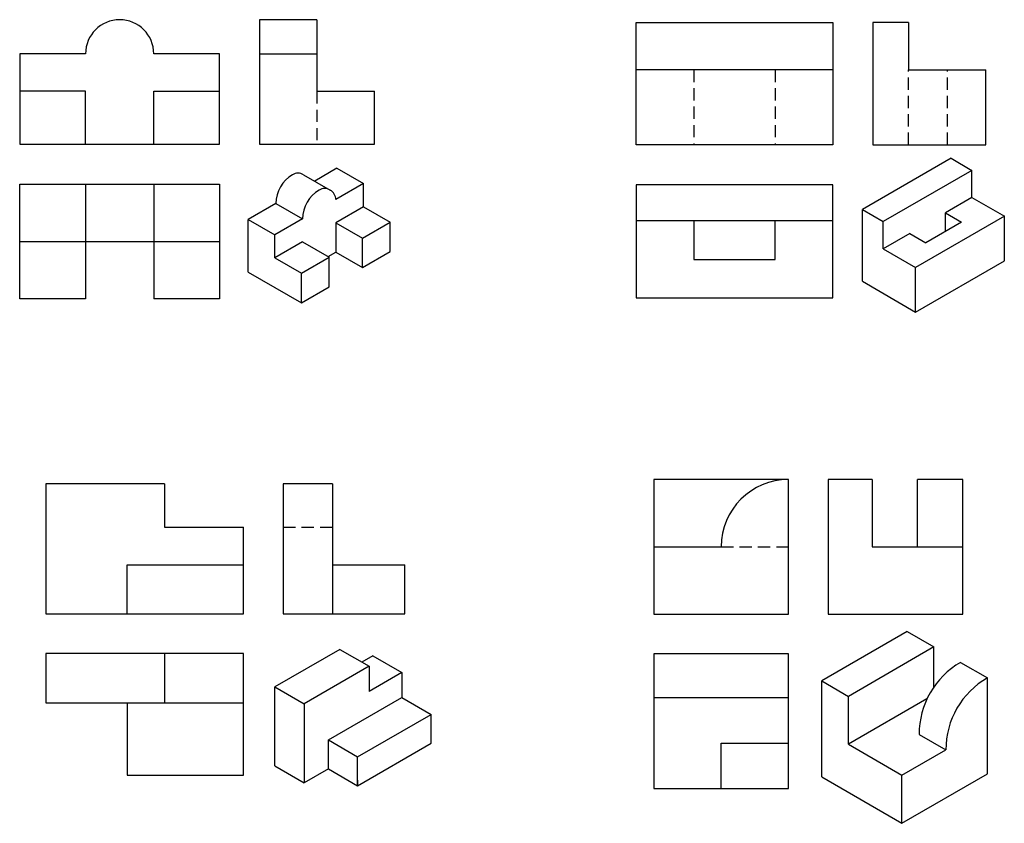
# Model space of a CAD drawing. Extents: x 123 to 243, y -55 to 43.
import ezdxf

# ---------------------------------------------------------------- set-up
doc = ezdxf.new("R2010")
doc.units = 0
doc.header["$LTSCALE"] = 3
doc.header["$MEASUREMENT"] = 0
doc.linetypes.add('DASHED', pattern=[0.75, 0.5, -0.25])
for name, color, linetype in [('A', 7, 'CONTINUOUS'), ('C', 2, 'DASHED'), ('D', 3, 'CONTINUOUS')]:
    doc.layers.add(name, color=color, linetype=linetype)

msp = doc.modelspace()

# ---------------------------------------------------------------- linework, layer by layer
at = {"layer": 'A', "color": 18, "lineweight": 30, "true_color": 0x000000}
for p, q in [((222.23, 37.17), (198.16, 37.17)), ((236.7, 26.35), (225.84, 20.08)), ((236.7, 26.35), (239.25, 24.87)), ((157.44, 24.34), (160.7, 22.46)), ((161.52, 25.13), (158.8, 23.56)), ((161.52, 25.13), (164.78, 23.25)), ((239.25, 24.87), (228.39, 18.6)), ((239.25, 21.56), (239.25, 24.87)), ((130.74, 23.19), (130.74, 9.14)), ((139.1, 23.19), (139.1, 9.14)), ((164.78, 23.25), (161.38, 21.29)), ((164.78, 20.43), (164.78, 23.25)), ((154.05, 20.82), (150.65, 18.86)), ((154.05, 20.82), (157.31, 18.94)), ((239.25, 21.56), (236.01, 19.68)), ((239.25, 21.56), (243.22, 19.27)), ((164.77, 20.43), (161.38, 18.47)), ((164.77, 20.43), (168.03, 18.55)), ((225.84, 11.3), (225.84, 20.08)), ((225.84, 20.08), (228.39, 18.6)), ((236.01, 17.4), (236.01, 19.68)), ((236.01, 19.68), (237.99, 18.54)), ((150.65, 12.43), (150.65, 18.86)), ((150.65, 18.86), (153.91, 16.98)), ((157.31, 18.94), (153.91, 16.98)), ((161.38, 18.47), (164.64, 16.59)), ((161.38, 18.47), (161.38, 14.86)), ((164.64, 16.59), (168.03, 18.55)), ((168.03, 14.94), (168.03, 18.55)), ((228.39, 15.29), (228.39, 18.6)), ((243.22, 19.27), (232.36, 13)), ((237.99, 18.54), (233.62, 16.02)), ((243.22, 13.81), (243.22, 19.27)), ((153.91, 14.16), (153.91, 16.98)), ((231.64, 17.16), (228.39, 15.29)), ((231.64, 17.16), (233.62, 16.02)), ((122.68, 16.16), (147.16, 16.16)), ((157.31, 16.12), (153.91, 14.16)), ((157.31, 16.12), (160.57, 14.24)), ((164.64, 12.98), (164.64, 16.59)), ((160.44, 14.32), (161.38, 14.86)), ((161.38, 14.86), (164.64, 12.98)), ((164.64, 12.98), (168.03, 14.94)), ((228.39, 15.29), (232.36, 13)), ((153.91, 14.16), (157.17, 12.28)), ((157.17, 12.28), (160.57, 14.24)), ((160.57, 10.63), (160.57, 14.24)), ((232.36, 7.54), (243.22, 13.81)), ((150.65, 12.43), (157.17, 8.67)), ((157.17, 8.67), (157.17, 12.28)), ((232.36, 7.54), (232.36, 13)), ((225.84, 11.3), (232.36, 7.54)), ((157.17, 8.67), (160.57, 10.63)), ((232.58, -21.18), (232.58, -12.94)), ((231.33, -31.55), (220.86, -37.59)), ((231.33, -31.55), (234.6, -33.44)), ((161.88, -33.73), (153.93, -38.33)), ((161.88, -33.73), (165.47, -35.8)), ((234.6, -33.44), (224.14, -39.48)), ((234.6, -38.34), (234.6, -33.44)), ((140.39, -34.25), (140.39, -40.26)), ((165.9, -34.52), (164.57, -35.29)), ((165.9, -34.52), (169.46, -36.58)), ((165.47, -35.8), (157.51, -40.39)), ((165.47, -35.8), (165.47, -38.88)), ((237.87, -35.33), (241.15, -37.22)), ((169.46, -36.58), (165.47, -38.88)), ((169.46, -36.58), (169.46, -39.63)), ((241.15, -48.97), (241.15, -37.22)), ((153.93, -38.33), (157.51, -40.39)), ((153.93, -47.98), (153.93, -38.33)), ((220.86, -49.34), (220.86, -37.59)), ((220.86, -37.59), (224.14, -39.48)), ((160.47, -44.82), (169.46, -39.63)), ((169.46, -39.63), (173.04, -41.7)), ((200.32, -39.63), (216.79, -39.63)), ((224.14, -45.35), (224.14, -39.48)), ((125.87, -40.26), (150.08, -40.26)), ((135.84, -40.26), (135.84, -49.13)), ((157.51, -40.39), (157.51, -50.05)), ((233.75, -39.8), (224.14, -45.35)), ((164.05, -46.89), (173.04, -41.7)), ((173.04, -45.22), (173.04, -41.7)), ((232.78, -44.14), (236.06, -46.03)), ((160.47, -44.82), (164.05, -46.89)), ((160.47, -48.34), (160.47, -44.82)), ((164.05, -50.41), (173.04, -45.22)), ((224.14, -45.35), (230.69, -49.13)), ((164.05, -50.41), (164.05, -46.89)), ((230.69, -49.13), (236.06, -46.03)), ((153.93, -47.98), (157.51, -50.05)), ((160.47, -48.34), (157.51, -50.05)), ((160.47, -48.34), (164.05, -50.41)), ((220.86, -49.34), (230.69, -55.01)), ((230.69, -55.01), (241.15, -48.97)), ((230.69, -55.01), (230.69, -49.13)), ((164.05, -49.72), (164.05, -50.41))]:
    msp.add_line(p, q, dxfattribs=at)
at = {"layer": 'A', "color": 5, "lineweight": 30}
msp.add_line((198.16, 18.74), (222.23, 18.74), dxfattribs=at)
at = {"layer": 'A', "color": 18, "lineweight": 30, "true_color": 0x000000}
for points in [[(222.23, 27.99), (198.16, 27.99), (198.16, 42.97), (222.23, 42.97)], [(216.79, -50.75), (216.79, -34.29), (200.32, -34.29), (200.32, -50.75)]]:
    msp.add_lwpolyline(points, close=True, dxfattribs=at)
for points in [[(130.74, 39.13), (122.68, 39.13), (122.68, 28.07), (147.16, 28.07), (147.16, 39.13), (139.1, 39.13)], [(130.74, 28.07), (130.74, 34.55), (122.68, 34.55)], [(139.1, 28.07), (139.1, 34.55), (147.16, 34.55)], [(130.74, 9.14), (122.68, 9.14), (122.68, 23.19), (147.16, 23.19), (147.16, 9.14), (139.1, 9.14)], [(227.02, -12.94), (221.67, -12.94), (221.67, -29.41), (238.14, -29.41), (238.14, -12.94), (232.58, -12.94)], [(227.02, -12.94), (227.02, -21.18), (238.14, -21.18)], [(140.39, -13.49), (125.87, -13.49), (125.87, -29.38), (150.08, -29.38), (150.08, -18.78)], [(140.39, -13.49), (140.39, -18.78), (150.08, -18.78)], [(135.84, -29.38), (135.84, -23.37), (150.08, -23.37)], [(135.84, -49.13), (150.08, -49.13), (150.08, -34.25), (125.87, -34.25), (125.87, -40.26)], [(208.56, -50.75), (208.56, -45.19), (216.79, -45.19)]]:
    msp.add_lwpolyline(points, dxfattribs=at)
at = {"layer": 'A', "color": 5, "lineweight": 30}
msp.add_lwpolyline([(222.23, 23.11), (198.16, 23.11), (198.16, 9.27), (222.23, 9.27)], close=True, dxfattribs=at)
msp.add_lwpolyline([(205.22, 18.74), (205.22, 13.97), (215.17, 13.97), (215.17, 18.74)], dxfattribs=at)
at = {"layer": 'A', "color": 18, "lineweight": 30, "true_color": 0x000000}
for centre, radius, start, end in [((134.92, 39.13), 4.18, 0, 180), ((158.12, 20.82), 4.07, 120, 180), ((156.76, 23.17), 1.36, 60, 120), ((161.38, 18.94), 4.07, 120, 180), ((160.02, 21.29), 1.36, 0, 120), ((242.96, -44.14), 10.18, 120, 180), ((246.24, -46.03), 10.18, 120, 180)]:
    msp.add_arc(centre, radius, start, end, dxfattribs=at)
at = {"layer": 'C', "color": 18, "true_color": 0x000000}
for p, q in [((205.22, 37.17), (205.22, 27.99)), ((215.17, 37.17), (215.17, 27.99)), ((231.5, 27.99), (231.5, 37.17)), ((236.27, 27.99), (236.27, 37.17))]:
    msp.add_line(p, q, dxfattribs=at)
at = {"layer": 'C', "color": 5}
for p, q in [((159.07, 34.55), (159.07, 28.07)), ((154.95, -18.78), (160.97, -18.78)), ((208.56, -21.18), (216.79, -21.18))]:
    msp.add_line(p, q, dxfattribs=at)
at = {"layer": 'D', "color": 5, "lineweight": 30}
for p, q in [((152.04, 39.13), (159.07, 39.13)), ((160.97, -13.49), (160.97, -29.38)), ((200.32, -21.18), (208.56, -21.18)), ((160.97, -23.37), (169.83, -23.37))]:
    msp.add_line(p, q, dxfattribs=at)
for points in [[(159.07, 43.31), (152.04, 43.31), (152.04, 28.07), (166.11, 28.07), (166.11, 34.55)], [(159.07, 43.31), (159.07, 34.55), (166.11, 34.55)], [(160.97, -13.49), (154.95, -13.49), (154.95, -29.38), (169.83, -29.38), (169.83, -23.37)]]:
    msp.add_lwpolyline(points, dxfattribs=at)
at = {"layer": 'D', "color": 18, "lineweight": 30, "true_color": 0x000000}
for points in [[(231.5, 42.97), (227.11, 42.97), (227.11, 27.99), (240.95, 27.99), (240.95, 37.17)], [(231.5, 42.97), (231.5, 37.17), (240.95, 37.17)]]:
    msp.add_lwpolyline(points, dxfattribs=at)
at = {"layer": 'D', "color": 5, "lineweight": 30}
msp.add_lwpolyline([(216.79, -29.41), (216.79, -12.94), (200.32, -12.94), (200.32, -29.41)], close=True, dxfattribs=at)
msp.add_arc((216.79, -21.18), 8.23, 90, 180, dxfattribs=at)

doc.saveas('drawing.dxf')
